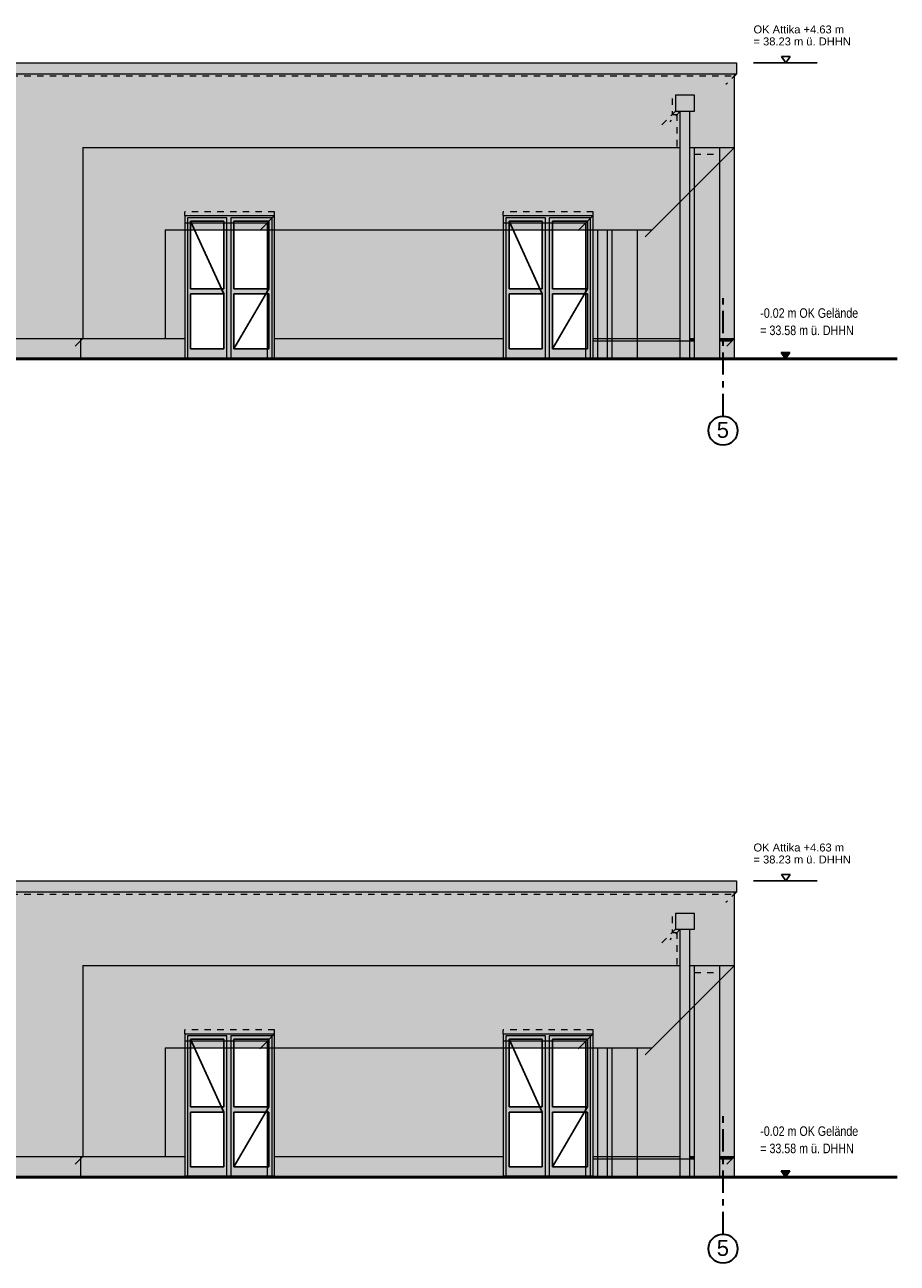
# Model space of a CAD drawing. Header units: metres. Extents: x 1169 to 1496, y -112 to 50.
# Tile 170 of 256: x 1316 to 1330, y -75 to -56. Entities that reach past the tile are written whole.
import ezdxf

# ---------------------------------------------------------------- set-up
doc = ezdxf.new("R2010")
doc.units = ezdxf.units.M
doc.header["$XCLIPFRAME"] = 2
for name, pattern in [('AUSGEZOGEN', [0]), ('PUNKT2_S9', [0.0015, 0, -0.0015]), ('STRICHPUNKT2_S5', [0.5, 0.35, -0.05, 0.05, -0.05]), ('VERDECKT2_S2', [0.15, 0.1, -0.05])]:
    doc.linetypes.add(name, pattern=pattern)
for name, color, linetype, lineweight in [('XR$2$Achsen', 4, 'AUSGEZOGEN', 13), ('XR$2$Allgemein', 4, 'AUSGEZOGEN', 13), ('XR$2$Ansicht', 1, 'AUSGEZOGEN', 50), ('XR$2$Beschriften', 4, 'AUSGEZOGEN', 13), ('XR$2$Dach_1', 3, 'AUSGEZOGEN', 18), ('XR$2$Maßlinie 1_50', 7, 'AUSGEZOGEN', 25), ('XR$2$Text 1_100', 3, 'AUSGEZOGEN', 18), ('XR$2$Türen', 3, 'AUSGEZOGEN', 18), ('XR$2$Wegeflächen', 4, 'AUSGEZOGEN', 13), ('XR$3$Design', 4, 'AUSGEZOGEN', 13), ('XR$3$Muster', 4, 'AUSGEZOGEN', 13), ('XR$3$Möblierung', 4, 'AUSGEZOGEN', 13), ('XR$4$Ansicht', 1, 'AUSGEZOGEN', 50), ('XR$4$Muster', 4, 'AUSGEZOGEN', 13), ('XR$4$Möblierung', 4, 'AUSGEZOGEN', 13), ('XR$4$STANDARD_1', 7, 'AUSGEZOGEN', 25), ('XR$5$Möblierung', 4, 'AUSGEZOGEN', 13)]:
    doc.layers.add(name, color=color, linetype=linetype, lineweight=lineweight)
doc.styles.add('ARIAL', font='arial.ttf')
picture_1 = doc.add_image_def('image1.tif', size_in_pixel=(512, 512))

# ---------------------------------------------------------------- blocks, each defined once
blk = doc.blocks.new('NSY145')
at = {"color": 0, "linetype": 'ByBlock', "lineweight": -2}
for p, q in [((-0.035, 0.05), (0, 0.05)), ((0, 0), (-0.035, 0.05)), ((0.0302, 0.0475), (-0.0302, 0.0475)), ((-0.0302, 0.0475), (0, 0.0044)), ((-0.0254, 0.045), (0, 0.045)), ((0, 0.0087), (-0.0254, 0.045)), ((0.0206, 0.0425), (-0.0206, 0.0425)), ((-0.0206, 0.0425), (0, 0.0131)), ((-0.0159, 0.04), (0, 0.04)), ((0, 0.0174), (-0.0159, 0.04)), ((0.011, 0.0375), (-0.011, 0.0375)), ((-0.011, 0.0375), (0, 0.0218)), ((-0.0063, 0.035), (0, 0.035)), ((0, 0.0261), (-0.0063, 0.035)), ((0.0014, 0.0325), (-0.0014, 0.0325)), ((-0.0014, 0.0325), (0, 0.0305)), ((0, 0.05), (0.035, 0.05)), ((0.035, 0.05), (0, 0)), ((0, 0.0044), (0.0302, 0.0475)), ((0, 0.045), (0.0254, 0.045)), ((0.0254, 0.045), (0, 0.0087)), ((0, 0.0131), (0.0206, 0.0425)), ((0, 0.04), (0.0159, 0.04)), ((0.0159, 0.04), (0, 0.0174)), ((0, 0.0218), (0.011, 0.0375)), ((0, 0.035), (0.0063, 0.035)), ((0.0063, 0.035), (0, 0.0261)), ((0, 0.0305), (0.0014, 0.0325))]:
    blk.add_line(p, q, dxfattribs=at)
blk = doc.blocks.new('NSY144')
at = {"color": 0, "linetype": 'ByBlock', "lineweight": -2}
for p, q in [((0.035, 0.05), (-0.035, 0.05)), ((-0.035, 0.05), (0, 0)), ((0, 0), (0.035, 0.05))]:
    blk.add_line(p, q, dxfattribs=at)

msp = doc.modelspace()

# ---------------------------------------------------------------- hatches: boundary and pattern name
at = {"layer": 'XR$3$Muster', "linetype": 'AUSGEZOGEN', "lineweight": 13, "transparency": 33554687}
for points in [[(1326.1158, -57.0553), (1326.4158, -57.0553), (1326.4158, -56.8053), (1326.1158, -56.8053)], [(1326.1158, -69.8973), (1326.4158, -69.8973), (1326.4158, -69.6473), (1326.1158, -69.6473)]]:
    msp.add_hatch(color=252, dxfattribs=at).paths.add_polyline_path(points)
h = msp.add_hatch(color=7, dxfattribs=at)
h.set_gradient(color1=(199, 199, 199), color2=(48, 48, 48), one_color=1, name='INVCYLINDER')
h.paths.add_polyline_path([(1326.1908, -60.9446), (1326.3408, -60.9446), (1326.3408, -57.0553), (1326.1908, -57.0553)], flags=0)
h = msp.add_hatch(color=7, dxfattribs=at)
h.set_gradient(color1=(199, 199, 199), color2=(48, 48, 48), one_color=1, name='INVCYLINDER')
h.paths.add_polyline_path([(1326.1908, -73.7866), (1326.3408, -73.7866), (1326.3408, -69.8973), (1326.1908, -69.8973)], flags=0)
at = {"layer": 'XR$3$Möblierung', "linetype": 'AUSGEZOGEN', "lineweight": 13, "true_color": 0x9f9d98, "transparency": 33554687}
for points in [[(1327.0722, -56.4719), (1327.0722, -56.2946), (1299.8252, -56.2946), (1296.6666, -56.2959), (1296.6666, -56.4719)], [(1327.0722, -69.3139), (1327.0722, -69.1366), (1299.8252, -69.1366), (1296.6666, -69.1379), (1296.6666, -69.3139)]]:
    msp.add_hatch(color=253, dxfattribs=at).paths.add_polyline_path(points)
at = {"layer": 'XR$4$Muster', "linetype": 'AUSGEZOGEN', "lineweight": 13, "transparency": 33554687}
for points in [[(1326.0641, -57.107), (1326.1391, -57.107), (1326.1391, -57.6246), (1326.1908, -57.6246), (1326.1908, -57.0553), (1326.1158, -57.0553), (1326.1158, -56.8053), (1326.0641, -56.857)], [(1318.4122, -58.812), (1319.7048, -58.812), (1319.7048, -60.9246), (1319.8222, -60.9246), (1319.8222, -58.6946), (1318.4122, -58.6946)], [(1323.4122, -58.812), (1324.7048, -58.812), (1324.7048, -60.9246), (1324.8222, -60.9246), (1324.8222, -58.6946), (1323.4122, -58.6946)], [(1313.5672, -60.6246), (1313.5672, -60.6646), (1318.4122, -60.6646), (1318.4122, -60.6246)], [(1319.8222, -60.6246), (1319.8222, -60.6646), (1323.4122, -60.6646), (1323.4122, -60.6246)], [(1326.1908, -60.6646), (1326.1908, -60.6246), (1324.8222, -60.6246), (1324.8222, -60.6646)], [(1326.4122, -60.6646), (1326.4122, -60.6246), (1326.3408, -60.6246), (1326.3408, -60.6646)], [(1326.8122, -60.6646), (1327.0022, -60.6646), (1327.0372, -60.6296), (1327.0372, -60.6246), (1326.8122, -60.6246)], [(1326.0641, -69.949), (1326.1391, -69.949), (1326.1391, -70.4666), (1326.1908, -70.4666), (1326.1908, -69.8973), (1326.1158, -69.8973), (1326.1158, -69.6473), (1326.0641, -69.699)], [(1318.4122, -71.654), (1319.7048, -71.654), (1319.7048, -73.7666), (1319.8222, -73.7666), (1319.8222, -71.5366), (1318.4122, -71.5366)], [(1323.4122, -71.654), (1324.7048, -71.654), (1324.7048, -73.7666), (1324.8222, -73.7666), (1324.8222, -71.5366), (1323.4122, -71.5366)], [(1313.5672, -73.4666), (1313.5672, -73.5066), (1318.4122, -73.5066), (1318.4122, -73.4666)], [(1319.8222, -73.4666), (1319.8222, -73.5066), (1323.4122, -73.5066), (1323.4122, -73.4666)], [(1326.1908, -73.5066), (1326.1908, -73.4666), (1324.8222, -73.4666), (1324.8222, -73.5066)], [(1326.4122, -73.5066), (1326.4122, -73.4666), (1326.3408, -73.4666), (1326.3408, -73.5066)], [(1326.8122, -73.5066), (1327.0022, -73.5066), (1327.0372, -73.4716), (1327.0372, -73.4666), (1326.8122, -73.4666)]]:
    msp.add_hatch(color=250, dxfattribs=at).paths.add_polyline_path(points)
at = {"layer": 'XR$4$Möblierung', "linetype": 'AUSGEZOGEN', "lineweight": 13, "transparency": 33554687}
for points in [[(1327.0422, -56.4719), (1296.6922, -56.4719), (1296.6922, -56.5019), (1327.0422, -56.5019)], [(1327.0422, -69.3139), (1296.6922, -69.3139), (1296.6922, -69.3439), (1327.0422, -69.3439)]]:
    msp.add_hatch(color=59, dxfattribs=at).paths.add_polyline_path(points)
at = {"layer": 'XR$4$STANDARD_1', "linetype": 'AUSGEZOGEN', "lineweight": 50, "transparency": 33554687}
for points in [[(1325.5194, -60.9446), (1325.5194, -58.9174), (1325.7494, -58.9174), (1326.1908, -58.476), (1326.1908, -57.6246), (1316.8122, -57.6246), (1316.8122, -60.6246), (1318.105, -60.6246), (1318.105, -58.9174), (1325.1194, -58.9174), (1325.1194, -60.9446)], [(1327.0422, -57.6246), (1326.3408, -57.6246), (1326.3408, -58.326), (1326.4122, -58.2546), (1326.4122, -57.7313), (1326.8122, -57.7313), (1326.8122, -57.8546)], [(1325.0479, -58.9174), (1324.8979, -58.9174), (1324.8979, -60.9446), (1325.0479, -60.9446)], [(1325.5194, -73.7866), (1325.5194, -71.7594), (1325.7494, -71.7594), (1326.1908, -71.318), (1326.1908, -70.4666), (1316.8122, -70.4666), (1316.8122, -73.4666), (1318.105, -73.4666), (1318.105, -71.7594), (1325.1194, -71.7594), (1325.1194, -73.7866)], [(1327.0422, -70.4666), (1326.3408, -70.4666), (1326.3408, -71.168), (1326.4122, -71.0966), (1326.4122, -70.5733), (1326.8122, -70.5733), (1326.8122, -70.6966)], [(1325.0479, -71.7594), (1324.8979, -71.7594), (1324.8979, -73.7866), (1325.0479, -73.7866)]]:
    msp.add_hatch(color=250, dxfattribs=at).paths.add_polyline_path(points)
at = {"layer": 'XR$5$Möblierung', "linetype": 'AUSGEZOGEN', "lineweight": 13, "true_color": 0xe1d7c9, "transparency": 33554687}
h = msp.add_hatch(color=254, dxfattribs=at)
h.paths.add_polyline_path([(1326.0641, -56.857), (1326.1158, -56.8053), (1326.4158, -56.8053), (1326.4158, -57.0553), (1326.3408, -57.0553), (1326.3408, -57.6246), (1327.0422, -57.6246), (1327.0422, -56.5019), (1296.7522, -56.5019), (1296.7522, -60.6246), (1300.3119, -60.6246), (1300.3119, -59.1346), (1297.9122, -59.1346), (1297.9122, -58.1946), (1300.3119, -58.1946), (1300.3119, -57.107), (1300.2369, -57.107), (1300.2369, -56.857), (1300.2886, -56.8053), (1300.5886, -56.8053), (1300.5886, -57.0553), (1300.5136, -57.0553), (1300.5136, -58.1946), (1313.3655, -58.1946), (1313.3655, -57.107), (1313.2905, -57.107), (1313.2905, -56.857), (1313.3422, -56.8053), (1313.6422, -56.8053), (1313.6422, -57.0553), (1313.5672, -57.0553), (1313.5672, -58.1946), (1315.4472, -58.1946), (1315.4472, -59.1346), (1313.5672, -59.1346), (1313.5672, -60.6246), (1316.8122, -60.6246), (1316.8122, -57.6246), (1326.1391, -57.6246), (1326.1391, -57.107), (1326.0641, -57.107)])
h.paths.add_polyline_path([(1300.5136, -59.1346), (1300.5136, -60.6246), (1313.3655, -60.6246), (1313.3655, -59.1346)])
h.paths.add_polyline_path([(1326.8122, -60.9446), (1326.8122, -57.7313), (1326.4122, -57.7313), (1326.4122, -60.9446)])
h.paths.add_polyline_path([(1315.4062, -59.205), (1314.7462, -59.205), (1314.7766, -59.1746), (1315.4366, -59.1746)], flags=16)
h.paths.add_polyline_path([(1297.9122, -59.1746), (1298.5722, -59.1746), (1298.5418, -59.205), (1297.8818, -59.205)], flags=16)
h.paths.add_polyline_path([(1300.6622, -59.1746), (1301.3222, -59.1746), (1301.2918, -59.205), (1300.6318, -59.205)], flags=16)
h.paths.add_polyline_path([(1313.1662, -59.205), (1312.5062, -59.205), (1312.5366, -59.1746), (1313.1966, -59.1746)], flags=16)
h.paths.add_polyline_path([(1310.5418, -59.205), (1309.8818, -59.205), (1309.9122, -59.1746), (1310.5722, -59.1746)], flags=16)
h.paths.add_polyline_path([(1309.1668, -59.205), (1308.5068, -59.205), (1308.5372, -59.1746), (1309.1972, -59.1746)], flags=16)
h.paths.add_polyline_path([(1306.0418, -59.205), (1305.3818, -59.205), (1305.4122, -59.1746), (1306.0722, -59.1746)], flags=16)
h.paths.add_polyline_path([(1303.6668, -59.205), (1303.0068, -59.205), (1303.0372, -59.1746), (1303.6972, -59.1746)], flags=16)
at = {"layer": 'XR$5$Möblierung', "linetype": 'AUSGEZOGEN', "lineweight": 13, "true_color": 0xcdc4b7, "transparency": 33554687}
for points in [[(1326.8122, -57.8546), (1326.8122, -60.6246), (1327.0422, -60.6246), (1327.0422, -57.6246)], [(1326.4122, -60.6246), (1326.4122, -58.2546), (1326.3408, -58.326), (1326.3408, -60.6246)], [(1325.5194, -60.6246), (1326.1908, -60.6246), (1326.1908, -58.476), (1325.7494, -58.9174), (1325.5194, -58.9174)], [(1318.105, -58.9174), (1318.105, -60.6246), (1318.4122, -60.6246), (1318.4122, -58.9174)], [(1319.8222, -58.9174), (1319.8222, -60.6246), (1323.4122, -60.6246), (1323.4122, -58.9174)], [(1324.8979, -60.6246), (1324.8979, -58.9174), (1324.8222, -58.9174), (1324.8222, -60.6246)], [(1325.1194, -60.6246), (1325.1194, -58.9174), (1325.0479, -58.9174), (1325.0479, -60.6246)], [(1326.8122, -70.6966), (1326.8122, -73.4666), (1327.0422, -73.4666), (1327.0422, -70.4666)], [(1326.4122, -73.4666), (1326.4122, -71.0966), (1326.3408, -71.168), (1326.3408, -73.4666)], [(1325.5194, -73.4666), (1326.1908, -73.4666), (1326.1908, -71.318), (1325.7494, -71.7594), (1325.5194, -71.7594)], [(1318.105, -71.7594), (1318.105, -73.4666), (1318.4122, -73.4666), (1318.4122, -71.7594)], [(1319.8222, -71.7594), (1319.8222, -73.4666), (1323.4122, -73.4666), (1323.4122, -71.7594)], [(1324.8979, -73.4666), (1324.8979, -71.7594), (1324.8222, -71.7594), (1324.8222, -73.4666)], [(1325.1194, -73.4666), (1325.1194, -71.7594), (1325.0479, -71.7594), (1325.0479, -73.4666)]]:
    msp.add_hatch(color=9, dxfattribs=at).paths.add_polyline_path(points)
at = {"layer": 'XR$5$Möblierung', "linetype": 'AUSGEZOGEN', "lineweight": 13, "true_color": 0x575044, "transparency": 33554687}
h = msp.add_hatch(color=251, dxfattribs=at)
h.paths.add_polyline_path([(1319.1822, -59.9246), (1319.7048, -59.9246), (1319.7048, -59.8446), (1319.1822, -59.8446), (1319.1822, -58.9174), (1319.0222, -58.9174), (1319.0222, -59.8446), (1318.5022, -59.8446), (1318.5022, -58.9174), (1318.4122, -58.9174), (1318.4122, -60.9246), (1319.7048, -60.9246), (1319.7048, -60.7846), (1319.1822, -60.7846)])
h.paths.add_polyline_path([(1318.5022, -60.7846), (1318.5022, -59.9246), (1319.0222, -59.9246), (1319.0222, -60.7846)], flags=16)
h = msp.add_hatch(color=251, dxfattribs=at)
h.paths.add_polyline_path([(1324.1822, -59.9246), (1324.7048, -59.9246), (1324.7048, -59.8446), (1324.1822, -59.8446), (1324.1822, -58.9174), (1324.0222, -58.9174), (1324.0222, -59.8446), (1323.5022, -59.8446), (1323.5022, -58.9174), (1323.4122, -58.9174), (1323.4122, -60.9246), (1324.7048, -60.9246), (1324.7048, -60.7846), (1324.1822, -60.7846)])
h.paths.add_polyline_path([(1323.5022, -60.7846), (1323.5022, -59.9246), (1324.0222, -59.9246), (1324.0222, -60.7846)], flags=16)
at = {"layer": 'XR$5$Möblierung', "linetype": 'AUSGEZOGEN', "lineweight": 13, "true_color": 0x62584e, "transparency": 33554687}
for points in [[(1326.8122, -60.6646), (1326.8122, -60.9446), (1327.0372, -60.9446), (1327.0372, -60.6296), (1327.0022, -60.6646)], [(1324.8222, -60.6646), (1324.8222, -60.9246), (1323.4122, -60.9246), (1323.4122, -60.6646), (1319.8222, -60.6646), (1319.8222, -60.9246), (1318.4122, -60.9246), (1318.4122, -60.6646), (1316.7722, -60.6646), (1316.7722, -60.9446), (1324.8979, -60.9446), (1324.8979, -60.6646)], [(1325.1194, -60.9446), (1325.1194, -60.6646), (1325.0479, -60.6646), (1325.0479, -60.9446)], [(1326.1908, -60.9446), (1326.1908, -60.6646), (1325.5194, -60.6646), (1325.5194, -60.9446)], [(1326.3408, -60.6646), (1326.3408, -60.9446), (1326.4122, -60.9446), (1326.4122, -60.6646)], [(1326.8122, -73.5066), (1326.8122, -73.7866), (1327.0372, -73.7866), (1327.0372, -73.4716), (1327.0022, -73.5066)], [(1324.8222, -73.5066), (1324.8222, -73.7666), (1323.4122, -73.7666), (1323.4122, -73.5066), (1319.8222, -73.5066), (1319.8222, -73.7666), (1318.4122, -73.7666), (1318.4122, -73.5066), (1316.7722, -73.5066), (1316.7722, -73.7866), (1324.8979, -73.7866), (1324.8979, -73.5066)], [(1325.1194, -73.7866), (1325.1194, -73.5066), (1325.0479, -73.5066), (1325.0479, -73.7866)], [(1326.1908, -73.7866), (1326.1908, -73.5066), (1325.5194, -73.5066), (1325.5194, -73.7866)], [(1326.3408, -73.5066), (1326.3408, -73.7866), (1326.4122, -73.7866), (1326.4122, -73.5066)]]:
    msp.add_hatch(color=251, dxfattribs=at).paths.add_polyline_path(points)
at = {"layer": 'XR$5$Möblierung', "linetype": 'AUSGEZOGEN', "lineweight": 13, "true_color": 0x766a5e, "transparency": 33554687}
for points in [[(1313.5672, -60.9446), (1316.7722, -60.9446), (1316.7722, -60.6646), (1313.5672, -60.6646)], [(1313.5672, -73.7866), (1316.7722, -73.7866), (1316.7722, -73.5066), (1313.5672, -73.5066)]]:
    msp.add_hatch(color=251, dxfattribs=at).paths.add_polyline_path(points)
at = {"layer": 'XR$5$Möblierung', "linetype": 'AUSGEZOGEN', "lineweight": 13, "true_color": 0xe1d7c9, "transparency": 33554687}
h = msp.add_hatch(color=254, dxfattribs=at)
h.paths.add_polyline_path([(1326.0641, -69.699), (1326.1158, -69.6473), (1326.4158, -69.6473), (1326.4158, -69.8973), (1326.3408, -69.8973), (1326.3408, -70.4666), (1327.0422, -70.4666), (1327.0422, -69.3439), (1296.7522, -69.3439), (1296.7522, -73.4666), (1300.3119, -73.4666), (1300.3119, -71.9766), (1297.9122, -71.9766), (1297.9122, -71.0366), (1300.3119, -71.0366), (1300.3119, -69.949), (1300.2369, -69.949), (1300.2369, -69.699), (1300.2886, -69.6473), (1300.5886, -69.6473), (1300.5886, -69.8973), (1300.5136, -69.8973), (1300.5136, -71.0366), (1313.3655, -71.0366), (1313.3655, -69.949), (1313.2905, -69.949), (1313.2905, -69.699), (1313.3422, -69.6473), (1313.6422, -69.6473), (1313.6422, -69.8973), (1313.5672, -69.8973), (1313.5672, -71.0366), (1315.4472, -71.0366), (1315.4472, -71.9766), (1313.5672, -71.9766), (1313.5672, -73.4666), (1316.8122, -73.4666), (1316.8122, -70.4666), (1326.1391, -70.4666), (1326.1391, -69.949), (1326.0641, -69.949)])
h.paths.add_polyline_path([(1300.5136, -71.9766), (1300.5136, -73.4666), (1313.3655, -73.4666), (1313.3655, -71.9766)])
h.paths.add_polyline_path([(1326.8122, -73.7866), (1326.8122, -70.5733), (1326.4122, -70.5733), (1326.4122, -73.7866)])
h.paths.add_polyline_path([(1315.4062, -72.047), (1314.7462, -72.047), (1314.7766, -72.0166), (1315.4366, -72.0166)], flags=16)
h.paths.add_polyline_path([(1297.9122, -72.0166), (1298.5722, -72.0166), (1298.5418, -72.047), (1297.8818, -72.047)], flags=16)
h.paths.add_polyline_path([(1300.6622, -72.0166), (1301.3222, -72.0166), (1301.2918, -72.047), (1300.6318, -72.047)], flags=16)
h.paths.add_polyline_path([(1313.1662, -72.047), (1312.5062, -72.047), (1312.5366, -72.0166), (1313.1966, -72.0166)], flags=16)
h.paths.add_polyline_path([(1310.5418, -72.047), (1309.8818, -72.047), (1309.9122, -72.0166), (1310.5722, -72.0166)], flags=16)
h.paths.add_polyline_path([(1309.1668, -72.047), (1308.5068, -72.047), (1308.5372, -72.0166), (1309.1972, -72.0166)], flags=16)
h.paths.add_polyline_path([(1306.0418, -72.047), (1305.3818, -72.047), (1305.4122, -72.0166), (1306.0722, -72.0166)], flags=16)
h.paths.add_polyline_path([(1303.6668, -72.047), (1303.0068, -72.047), (1303.0372, -72.0166), (1303.6972, -72.0166)], flags=16)
at = {"layer": 'XR$5$Möblierung', "linetype": 'AUSGEZOGEN', "lineweight": 13, "true_color": 0x575044, "transparency": 33554687}
h = msp.add_hatch(color=251, dxfattribs=at)
h.paths.add_polyline_path([(1319.1822, -72.7666), (1319.7048, -72.7666), (1319.7048, -72.6866), (1319.1822, -72.6866), (1319.1822, -71.7594), (1319.0222, -71.7594), (1319.0222, -72.6866), (1318.5022, -72.6866), (1318.5022, -71.7594), (1318.4122, -71.7594), (1318.4122, -73.7666), (1319.7048, -73.7666), (1319.7048, -73.6266), (1319.1822, -73.6266)])
h.paths.add_polyline_path([(1318.5022, -73.6266), (1318.5022, -72.7666), (1319.0222, -72.7666), (1319.0222, -73.6266)], flags=16)
h = msp.add_hatch(color=251, dxfattribs=at)
h.paths.add_polyline_path([(1324.1822, -72.7666), (1324.7048, -72.7666), (1324.7048, -72.6866), (1324.1822, -72.6866), (1324.1822, -71.7594), (1324.0222, -71.7594), (1324.0222, -72.6866), (1323.5022, -72.6866), (1323.5022, -71.7594), (1323.4122, -71.7594), (1323.4122, -73.7666), (1324.7048, -73.7666), (1324.7048, -73.6266), (1324.1822, -73.6266)])
h.paths.add_polyline_path([(1323.5022, -73.6266), (1323.5022, -72.7666), (1324.0222, -72.7666), (1324.0222, -73.6266)], flags=16)

# ---------------------------------------------------------------- linework, layer by layer
at = {"layer": 'XR$2$Achsen', "color": 35, "linetype": 'STRICHPUNKT2_S5', "lineweight": 35, "transparency": 33554687}
for p, q in [((1326.8622, -61.841), (1326.8622, -59.9446)), ((1326.8622, -74.683), (1326.8622, -72.7866))]:
    msp.add_line(p, q, dxfattribs=at)
at = {"layer": 'XR$2$Achsen', "color": 35, "linetype": 'AUSGEZOGEN', "lineweight": 35, "transparency": 33554687}
for centre in [(1326.8622, -62.0693), (1326.8622, -74.9113)]:
    msp.add_circle(centre, 0.2282, dxfattribs=at)
at = {"layer": 'XR$2$Allgemein', "color": 4, "linetype": 'AUSGEZOGEN', "lineweight": 13, "transparency": 33554687}
for p, q in [((1316.8122, -57.6246), (1326.1908, -57.6246)), ((1316.8122, -57.6246), (1316.8122, -60.6246)), ((1326.3408, -57.6246), (1327.0422, -57.6246)), ((1316.8122, -70.4666), (1326.1908, -70.4666)), ((1316.8122, -70.4666), (1316.8122, -73.4666)), ((1326.3408, -70.4666), (1327.0422, -70.4666))]:
    msp.add_line(p, q, dxfattribs=at)
at = {"layer": 'XR$2$Ansicht', "color": 4, "linetype": 'AUSGEZOGEN', "lineweight": 13, "transparency": 33554687}
for p, q in [((1296.6666, -56.2946), (1327.0722, -56.2946)), ((1327.0722, -56.2946), (1327.0722, -56.4719)), ((1327.0722, -56.4719), (1296.6666, -56.4719)), ((1327.0422, -60.6246), (1327.0422, -56.4719)), ((1326.1908, -60.9446), (1326.1908, -57.0553)), ((1326.3408, -60.9446), (1326.3408, -57.0553)), ((1326.4122, -60.9446), (1326.4122, -57.6246)), ((1326.8122, -60.9446), (1326.8122, -57.6246)), ((1318.4122, -58.6946), (1318.4122, -60.9246)), ((1319.8222, -60.9246), (1319.8222, -58.6946)), ((1323.4122, -58.6946), (1323.4122, -60.9246)), ((1324.8222, -60.9246), (1324.8222, -58.6946)), ((1319.0722, -58.7296), (1318.4522, -58.7296)), ((1318.4522, -58.7296), (1318.4522, -60.9246)), ((1319.0222, -58.7796), (1318.5022, -58.7796)), ((1319.0722, -60.9246), (1319.0722, -58.7296)), ((1319.7822, -58.7296), (1319.1322, -58.7296)), ((1319.1322, -58.7296), (1319.1322, -60.9246)), ((1319.7322, -58.7796), (1319.1822, -58.7796)), ((1319.7822, -60.9246), (1319.7822, -58.7296)), ((1324.0722, -58.7296), (1323.4522, -58.7296)), ((1323.4522, -58.7296), (1323.4522, -60.9246)), ((1324.0222, -58.7796), (1323.5022, -58.7796)), ((1324.0722, -60.9246), (1324.0722, -58.7296)), ((1324.7822, -58.7296), (1324.1322, -58.7296)), ((1324.1322, -58.7296), (1324.1322, -60.9246)), ((1324.7322, -58.7796), (1324.1822, -58.7796)), ((1324.7822, -60.9246), (1324.7822, -58.7296)), ((1319.0222, -59.8446), (1318.5022, -59.8446)), ((1319.7322, -59.8446), (1319.1822, -59.8446)), ((1324.0222, -59.8446), (1323.5022, -59.8446)), ((1324.7322, -59.8446), (1324.1822, -59.8446)), ((1318.5022, -59.9246), (1319.0222, -59.9246)), ((1319.1822, -59.9246), (1319.7322, -59.9246)), ((1323.5022, -59.9246), (1324.0222, -59.9246)), ((1324.1822, -59.9246), (1324.7322, -59.9246)), ((1313.5672, -60.6246), (1318.4122, -60.6246)), ((1316.7722, -60.6246), (1316.7722, -60.9446)), ((1319.8222, -60.6246), (1323.4122, -60.6246)), ((1324.8222, -60.6246), (1326.1908, -60.6246)), ((1326.3408, -60.6246), (1326.4122, -60.6246)), ((1326.8122, -60.6246), (1327.0422, -60.6246)), ((1327.0372, -60.6246), (1327.0372, -60.9446)), ((1318.5022, -60.7846), (1319.0222, -60.7846)), ((1319.1822, -60.7846), (1319.7322, -60.7846)), ((1323.5022, -60.7846), (1324.0222, -60.7846)), ((1324.1822, -60.7846), (1324.7322, -60.7846)), ((1296.6666, -69.1366), (1327.0722, -69.1366)), ((1327.0722, -69.1366), (1327.0722, -69.3139)), ((1327.0722, -69.3139), (1296.6666, -69.3139)), ((1327.0422, -73.4666), (1327.0422, -69.3139)), ((1326.1908, -73.7866), (1326.1908, -69.8973)), ((1326.3408, -73.7866), (1326.3408, -69.8973)), ((1326.4122, -73.7866), (1326.4122, -70.4666)), ((1326.8122, -73.7866), (1326.8122, -70.4666)), ((1318.4122, -71.5366), (1318.4122, -73.7666)), ((1319.8222, -73.7666), (1319.8222, -71.5366)), ((1323.4122, -71.5366), (1323.4122, -73.7666)), ((1324.8222, -73.7666), (1324.8222, -71.5366)), ((1319.0722, -71.5716), (1318.4522, -71.5716)), ((1318.4522, -71.5716), (1318.4522, -73.7666)), ((1319.0222, -71.6216), (1318.5022, -71.6216)), ((1319.0722, -73.7666), (1319.0722, -71.5716)), ((1319.7822, -71.5716), (1319.1322, -71.5716)), ((1319.1322, -71.5716), (1319.1322, -73.7666)), ((1319.7322, -71.6216), (1319.1822, -71.6216)), ((1319.7822, -73.7666), (1319.7822, -71.5716)), ((1324.0722, -71.5716), (1323.4522, -71.5716)), ((1323.4522, -71.5716), (1323.4522, -73.7666)), ((1324.0222, -71.6216), (1323.5022, -71.6216)), ((1324.0722, -73.7666), (1324.0722, -71.5716)), ((1324.7822, -71.5716), (1324.1322, -71.5716)), ((1324.1322, -71.5716), (1324.1322, -73.7666)), ((1324.7322, -71.6216), (1324.1822, -71.6216)), ((1324.7822, -73.7666), (1324.7822, -71.5716)), ((1319.0222, -72.6866), (1318.5022, -72.6866)), ((1319.7322, -72.6866), (1319.1822, -72.6866)), ((1324.0222, -72.6866), (1323.5022, -72.6866)), ((1324.7322, -72.6866), (1324.1822, -72.6866)), ((1318.5022, -72.7666), (1319.0222, -72.7666)), ((1319.1822, -72.7666), (1319.7322, -72.7666)), ((1323.5022, -72.7666), (1324.0222, -72.7666)), ((1324.1822, -72.7666), (1324.7322, -72.7666)), ((1313.5672, -73.4666), (1318.4122, -73.4666)), ((1316.7722, -73.4666), (1316.7722, -73.7866)), ((1319.8222, -73.4666), (1323.4122, -73.4666)), ((1324.8222, -73.4666), (1326.1908, -73.4666)), ((1326.3408, -73.4666), (1326.4122, -73.4666)), ((1326.8122, -73.4666), (1327.0422, -73.4666)), ((1327.0372, -73.4666), (1327.0372, -73.7866)), ((1318.5022, -73.6266), (1319.0222, -73.6266)), ((1319.1822, -73.6266), (1319.7322, -73.6266)), ((1323.5022, -73.6266), (1324.0222, -73.6266)), ((1324.1822, -73.6266), (1324.7322, -73.6266))]:
    msp.add_line(p, q, dxfattribs=at)
at = {"layer": 'XR$2$Ansicht', "color": 4, "linetype": 'VERDECKT2_S2', "lineweight": 13, "transparency": 33554687}
for p, q in [((1319.8222, -58.6346), (1318.4122, -58.6346)), ((1324.8222, -58.6346), (1323.4122, -58.6346)), ((1319.8222, -71.4766), (1318.4122, -71.4766)), ((1324.8222, -71.4766), (1323.4122, -71.4766))]:
    msp.add_line(p, q, dxfattribs=at)
at = {"layer": 'XR$2$Ansicht', "color": 4, "linetype": 'AUSGEZOGEN', "lineweight": 13, "transparency": 33554687}
for points in [[(1326.1158, -57.0553), (1326.4158, -57.0553), (1326.4158, -56.8053), (1326.1158, -56.8053), (1326.1158, -57.0553)], [(1326.1158, -69.8973), (1326.4158, -69.8973), (1326.4158, -69.6473), (1326.1158, -69.6473), (1326.1158, -69.8973)]]:
    msp.add_lwpolyline(points, close=True, dxfattribs=at)
at = {"layer": 'XR$2$Dach_1', "color": 4, "linetype": 'AUSGEZOGEN', "lineweight": 13, "transparency": 33554687}
for p, q in [((1318.4122, -60.9246), (1319.8222, -60.9246)), ((1323.4122, -60.9246), (1324.8222, -60.9246)), ((1318.4122, -73.7666), (1319.8222, -73.7666)), ((1323.4122, -73.7666), (1324.8222, -73.7666))]:
    msp.add_line(p, q, dxfattribs=at)
at = {"layer": 'XR$2$Maßlinie 1_50', "color": 7, "linetype": 'AUSGEZOGEN', "lineweight": 25, "transparency": 33554687}
for p, q in [((1328.3424, -56.294), (1327.3424, -56.294)), ((1328.3424, -69.136), (1327.3424, -69.136))]:
    msp.add_line(p, q, dxfattribs=at)
at = {"layer": 'XR$2$Türen', "color": 3, "linetype": 'AUSGEZOGEN', "lineweight": 13, "transparency": 33554687}
for p, q in [((1318.4122, -58.6946), (1318.4122, -58.6346)), ((1319.8222, -58.6946), (1319.8222, -58.6346)), ((1323.4122, -58.6946), (1323.4122, -58.6346)), ((1324.8222, -58.6946), (1324.8222, -58.6346)), ((1318.5022, -58.7796), (1318.5022, -59.8446)), ((1319.0222, -59.8446), (1319.0222, -58.7796)), ((1319.1822, -58.7796), (1319.1822, -59.8446)), ((1319.7322, -59.8446), (1319.7322, -58.7796)), ((1323.5022, -58.7796), (1323.5022, -59.8446)), ((1324.0222, -59.8446), (1324.0222, -58.7796)), ((1324.1822, -58.7796), (1324.1822, -59.8446)), ((1324.7322, -59.8446), (1324.7322, -58.7796)), ((1318.5022, -59.9246), (1318.5022, -60.7846)), ((1319.0222, -60.7846), (1319.0222, -59.9246)), ((1319.1822, -59.9246), (1319.1822, -60.7846)), ((1319.7322, -60.7846), (1319.7322, -59.9246)), ((1323.5022, -59.9246), (1323.5022, -60.7846)), ((1324.0222, -60.7846), (1324.0222, -59.9246)), ((1324.1822, -59.9246), (1324.1822, -60.7846)), ((1324.7322, -60.7846), (1324.7322, -59.9246)), ((1318.4122, -71.5366), (1318.4122, -71.4766)), ((1319.8222, -71.5366), (1319.8222, -71.4766)), ((1323.4122, -71.5366), (1323.4122, -71.4766)), ((1324.8222, -71.5366), (1324.8222, -71.4766)), ((1318.5022, -71.6216), (1318.5022, -72.6866)), ((1319.0222, -72.6866), (1319.0222, -71.6216)), ((1319.1822, -71.6216), (1319.1822, -72.6866)), ((1319.7322, -72.6866), (1319.7322, -71.6216)), ((1323.5022, -71.6216), (1323.5022, -72.6866)), ((1324.0222, -72.6866), (1324.0222, -71.6216)), ((1324.1822, -71.6216), (1324.1822, -72.6866)), ((1324.7322, -72.6866), (1324.7322, -71.6216)), ((1318.5022, -72.7666), (1318.5022, -73.6266)), ((1319.0222, -73.6266), (1319.0222, -72.7666)), ((1319.1822, -72.7666), (1319.1822, -73.6266)), ((1319.7322, -73.6266), (1319.7322, -72.7666)), ((1323.5022, -72.7666), (1323.5022, -73.6266)), ((1324.0222, -73.6266), (1324.0222, -72.7666)), ((1324.1822, -72.7666), (1324.1822, -73.6266)), ((1324.7322, -73.6266), (1324.7322, -72.7666))]:
    msp.add_line(p, q, dxfattribs=at)
at = {"layer": 'XR$2$Türen', "color": 4, "linetype": 'AUSGEZOGEN', "lineweight": 13, "transparency": 33554687}
for p, q in [((1318.4122, -58.6946), (1319.8222, -58.6946)), ((1323.4122, -58.6946), (1324.8222, -58.6946)), ((1318.4122, -71.5366), (1319.8222, -71.5366)), ((1323.4122, -71.5366), (1324.8222, -71.5366))]:
    msp.add_line(p, q, dxfattribs=at)
at = {"layer": 'XR$2$Wegeflächen', "color": 1, "linetype": 'AUSGEZOGEN', "lineweight": 50, "transparency": 33554687}
for p, q in [((1329.597, -60.9446), (1278.7558, -60.9446)), ((1329.597, -73.7866), (1278.7558, -73.7866))]:
    msp.add_line(p, q, dxfattribs=at)
at = {"layer": 'XR$4$Ansicht', "color": 7, "linetype": 'PUNKT2_S9', "lineweight": 13, "transparency": 33554687}
for p, q in [((1296.6922, -56.5019), (1327.0422, -56.5019)), ((1327.0722, -56.4719), (1326.9069, -56.6373)), ((1326.0641, -56.857), (1326.0641, -57.107)), ((1326.1158, -57.0553), (1325.8567, -57.3143)), ((1326.1908, -57.0553), (1326.0254, -57.2207)), ((1326.0641, -57.107), (1326.1391, -57.107)), ((1326.1391, -57.107), (1326.1391, -57.6246)), ((1326.4122, -57.7313), (1326.8122, -57.7313)), ((1296.6922, -69.3439), (1327.0422, -69.3439)), ((1327.0722, -69.3139), (1326.9069, -69.4793)), ((1326.0641, -69.699), (1326.0641, -69.949)), ((1326.1158, -69.8973), (1325.8567, -70.1563)), ((1326.1908, -69.8973), (1326.0254, -70.0627)), ((1326.0641, -69.949), (1326.1391, -69.949)), ((1326.1391, -69.949), (1326.1391, -70.4666)), ((1326.4122, -70.5733), (1326.8122, -70.5733))]:
    msp.add_line(p, q, dxfattribs=at)
at = {"layer": 'XR$4$Ansicht', "color": 35, "linetype": 'AUSGEZOGEN', "lineweight": 13, "transparency": 33554687}
for p, q in [((1327.0422, -57.6246), (1325.6414, -59.0254)), ((1319.8222, -58.6946), (1319.5874, -58.9294)), ((1324.8222, -58.6946), (1324.5874, -58.9294)), ((1319.7048, -58.812), (1318.4122, -58.812)), ((1319.7048, -58.812), (1319.7048, -60.9246)), ((1324.7048, -58.812), (1323.4122, -58.812)), ((1324.7048, -58.812), (1324.7048, -60.9246)), ((1318.105, -58.9174), (1325.7494, -58.9174)), ((1318.105, -58.9174), (1318.105, -60.6246)), ((1324.8979, -60.9446), (1324.8979, -58.9174)), ((1325.0479, -60.9446), (1325.0479, -58.9174)), ((1325.1194, -60.9446), (1325.1194, -58.9174)), ((1325.5194, -60.9446), (1325.5194, -58.9174)), ((1316.8122, -60.6246), (1316.692, -60.7448)), ((1327.0422, -60.6246), (1326.922, -60.7448)), ((1326.4122, -60.6646), (1324.8222, -60.6646)), ((1327.0022, -60.6646), (1326.8122, -60.6646)), ((1327.0422, -70.4666), (1325.6414, -71.8674)), ((1319.8222, -71.5366), (1319.5874, -71.7714)), ((1324.8222, -71.5366), (1324.5874, -71.7714)), ((1319.7048, -71.654), (1318.4122, -71.654)), ((1319.7048, -71.654), (1319.7048, -73.7666)), ((1324.7048, -71.654), (1323.4122, -71.654)), ((1324.7048, -71.654), (1324.7048, -73.7666)), ((1318.105, -71.7594), (1325.7494, -71.7594)), ((1318.105, -71.7594), (1318.105, -73.4666)), ((1324.8979, -73.7866), (1324.8979, -71.7594)), ((1325.0479, -73.7866), (1325.0479, -71.7594)), ((1325.1194, -73.7866), (1325.1194, -71.7594)), ((1325.5194, -73.7866), (1325.5194, -71.7594)), ((1316.8122, -73.4666), (1316.692, -73.5868)), ((1327.0422, -73.4666), (1326.922, -73.5868)), ((1326.4122, -73.5066), (1324.8222, -73.5066)), ((1327.0022, -73.5066), (1326.8122, -73.5066))]:
    msp.add_line(p, q, dxfattribs=at)

# ---------------------------------------------------------------- block references
at = {"layer": 'XR$2$Beschriften', "color": 3, "lineweight": 25, "transparency": 33554687, "xscale": 1.999999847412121, "yscale": 1.999999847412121, "zscale": 1.999999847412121}
for p in [(1327.8424, -60.9446), (1327.8424, -73.7866)]:
    msp.add_blockref('NSY145', p, dxfattribs=at)
at = {"layer": 'XR$2$Maßlinie 1_50', "color": 7, "linetype": 'AUSGEZOGEN', "lineweight": 25, "transparency": 33554687, "xscale": 1.999999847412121, "yscale": 1.999999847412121, "zscale": 1.999999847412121}
for p in [(1327.8479, -56.294), (1327.8479, -69.136)]:
    msp.add_blockref('NSY144', p, dxfattribs=at)

# ---------------------------------------------------------------- texts
at = {"layer": 'XR$2$Achsen', "color": 35, "linetype": 'AUSGEZOGEN', "lineweight": 35, "transparency": 33554687, "char_height": 0.25, "width": 0.319622, "attachment_point": 7, "style": 'ARIAL'}
for insert in [(1326.7632, -62.1862), (1326.7632, -75.0282)]:
    msp.add_mtext('\\W0.99;5', dxfattribs=dict(at, insert=insert))
at = {"layer": 'XR$2$Text 1_100', "color": 7, "linetype": 'AUSGEZOGEN', "lineweight": 25, "transparency": 33554687, "char_height": 0.125, "width": 1.595846, "attachment_point": 1, "line_spacing_factor": 0.903614, "style": 'ARIAL'}
for insert in [(1327.3402, -55.7091), (1327.3402, -68.5511)]:
    msp.add_mtext('\\A1;{\\fArial|i0|b0;\\H0.125000;\\W1.000000;\\C7;OK Attika +4.63 m}\\P{\\fArial|i0|b0;\\H0.125000;\\W1.000000;\\C7;= 38.23 m ü. DHHN}\\P', dxfattribs=dict(at, insert=insert))
at = {"layer": 'XR$2$Text 1_100', "color": 3, "linetype": 'AUSGEZOGEN', "lineweight": 25, "transparency": 33554687, "char_height": 0.15, "width": 1.602159, "attachment_point": 1, "line_spacing_factor": 1.084337, "style": 'ARIAL'}
for insert in [(1327.4466, -60.1488), (1327.4466, -72.9908)]:
    msp.add_mtext('\\A1;{\\fArial|i0|b0;\\H0.150000;\\W0.800000;\\C3;-0.02 m OK Gelände}\\P{\\fArial|i0|b0;\\H0.150000;\\W0.800000;\\C3;= 33.58 m ü. DHHN}\\P', dxfattribs=dict(at, insert=insert))

# ---------------------------------------------------------------- pictures from other files: only their frames are drawn
at = {"layer": 'XR$3$Design', "color": 7, "linetype": 'AUSGEZOGEN', "lineweight": 25, "transparency": 33554687}
image = msp.add_image(picture_1, insert=(1318.5022, -60.7846), size_in_units=(0.52, 2.005), dxfattribs=at)
image.set_boundary_path([(-0.5, -0.5), (-0.5, 271.46), (511.5, 271.46), (511.5, -0.5), (-0.5, -0.5), (511.5, 291.89), (-0.5, 291.89), (-0.5, 511.5), (511.5, 511.5), (511.5, 291.89), (-0.5, -0.5)])
image = msp.add_image(picture_1, insert=(1319.1822, -60.7846), size_in_units=(0.55, 2.005), dxfattribs=at)
image.set_boundary_path([(-0.5, 511.5), (511.5, 511.5), (511.5, 291.89), (-0.5, 291.89), (-0.5, 511.5), (511.5, 271.46), (511.5, -0.5), (-0.5, -0.5), (-0.5, 271.46), (511.5, 271.46), (-0.5, 511.5)])
image = msp.add_image(picture_1, insert=(1323.5022, -60.7846), size_in_units=(0.52, 2.005), dxfattribs=at)
image.set_boundary_path([(-0.5, -0.5), (-0.5, 271.46), (511.5, 271.46), (511.5, -0.5), (-0.5, -0.5), (511.5, 291.89), (-0.5, 291.89), (-0.5, 511.5), (511.5, 511.5), (511.5, 291.89), (-0.5, -0.5)])
image = msp.add_image(picture_1, insert=(1324.1822, -60.7846), size_in_units=(0.55, 2.005), dxfattribs=at)
image.set_boundary_path([(-0.5, 511.5), (511.5, 511.5), (511.5, 291.89), (-0.5, 291.89), (-0.5, 511.5), (511.5, 271.46), (511.5, -0.5), (-0.5, -0.5), (-0.5, 271.46), (511.5, 271.46), (-0.5, 511.5)])
image = msp.add_image(picture_1, insert=(1318.5022, -73.6266), size_in_units=(0.52, 2.005), dxfattribs=at)
image.set_boundary_path([(-0.5, -0.5), (-0.5, 271.46), (511.5, 271.46), (511.5, -0.5), (-0.5, -0.5), (511.5, 291.89), (-0.5, 291.89), (-0.5, 511.5), (511.5, 511.5), (511.5, 291.89), (-0.5, -0.5)])
image = msp.add_image(picture_1, insert=(1319.1822, -73.6266), size_in_units=(0.55, 2.005), dxfattribs=at)
image.set_boundary_path([(-0.5, 511.5), (511.5, 511.5), (511.5, 291.89), (-0.5, 291.89), (-0.5, 511.5), (511.5, 271.46), (511.5, -0.5), (-0.5, -0.5), (-0.5, 271.46), (511.5, 271.46), (-0.5, 511.5)])
image = msp.add_image(picture_1, insert=(1323.5022, -73.6266), size_in_units=(0.52, 2.005), dxfattribs=at)
image.set_boundary_path([(-0.5, -0.5), (-0.5, 271.46), (511.5, 271.46), (511.5, -0.5), (-0.5, -0.5), (511.5, 291.89), (-0.5, 291.89), (-0.5, 511.5), (511.5, 511.5), (511.5, 291.89), (-0.5, -0.5)])
image = msp.add_image(picture_1, insert=(1324.1822, -73.6266), size_in_units=(0.55, 2.005), dxfattribs=at)
image.set_boundary_path([(-0.5, 511.5), (511.5, 511.5), (511.5, 291.89), (-0.5, 291.89), (-0.5, 511.5), (511.5, 271.46), (511.5, -0.5), (-0.5, -0.5), (-0.5, 271.46), (511.5, 271.46), (-0.5, 511.5)])

doc.saveas('drawing.dxf')
